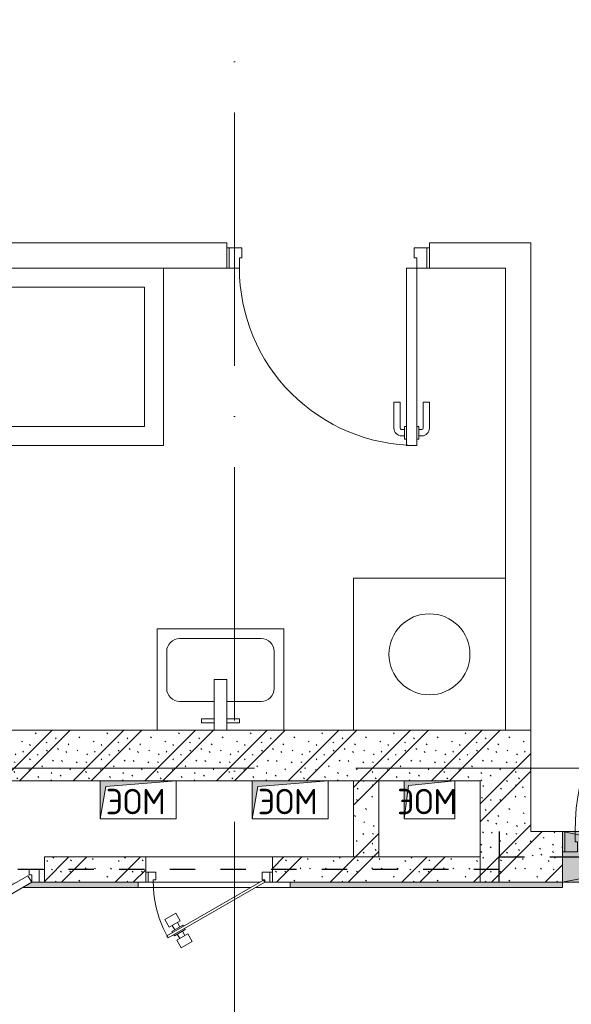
# Model space of a CAD drawing. Header units: millimetres. Extents: x 85617 to 161165, y 53267 to 102987.
# Tile 17 of 47: x 103434 to 105611, y 87949 to 91837. Entities that reach past the tile are written whole.
import ezdxf

# ---------------------------------------------------------------- set-up
doc = ezdxf.new("R2010")
doc.units = ezdxf.units.MM
doc.linetypes.add('3_ Штрих_ 1 х 1 мм', pattern=[200, 100, -100])
doc.linetypes.add('4_ Штрихпунктир_ 10 х 2 мм', pattern=[1400, 1000, -200, 0, -200])
for name, color, linetype, lineweight in [('A-____-NOTE-TEXT', 5, 'Continuous', 5), ('A-DETL-GENF-OTLN', 7, 'Continuous', 9), ('A-DOOR-____-MCUT', 7, 'Continuous', 18), ('A-DOOR-____-OTLN', 7, 'Continuous', 9), ('A-DOOR-FRAM-MCUT', 7, 'Continuous', 18), ('A-FLOR-____-OTLN', 7, 'Continuous', 9), ('A-GLAZ-____-MCUT', 7, 'Continuous', 9), ('A-GLAZ-____-OTLN', 7, 'Continuous', 9), ('A-WALL-____-MCUT', 7, 'Continuous', 9), ('A-WALL-____-OTLN', 7, 'Continuous', 9), ('A-WALL-____-PATT', 7, 'Continuous', 9), ('I-WALL-____-MCUT', 7, 'Continuous', 9), ('I-WALL-____-OTLN', 7, 'Continuous', 9), ('M-EQPM-____-OTLN', 7, 'Continuous', 9), ('P-SANR-FIXT-OTLN', 7, 'Continuous', 9), ('S-BEAM-____-OTLN', 7, 'Continuous', 9), ('S-GRID-____-OTLN', 7, 'Continuous', 9)]:
    doc.layers.add(name, color=color, linetype=linetype, lineweight=lineweight)
doc.styles.add('GOST Common', font='GOST_Common.ttf', dxfattribs={"height": 100})
pattern_1 = [(135, (150.28, 188.64), (-282.8427, 3e-14), [5, -395]), (135, (174.9, 237.36), (-282.8427, 3e-14), [5, -395]), (135, (211.96, 236.53), (-282.8427, 3e-14), [5, -395]), (135, (114.96, 223.96), (-282.8427, 3e-14), [5, -395]), (135, (77.54, 223.96), (-282.8427, 3e-14), [5, -395]), (135, (57.44, 184.52), (-282.8427, 3e-14), [5, -395]), (135, (66.21, 142.9), (-282.8427, 3e-14), [5, -395]), (135, (107.33, 161), (-282.8427, 3e-14), [5, -395]), (135, (99.08, 130.94), (-282.8427, 3e-14), [5, -395]), (135, (22.6, 136.46), (-282.8427, 3e-14), [5, -395]), (135, (21.16, 168.08), (-282.8427, 3e-14), [5, -395]), (135, (46.13, 96.12), (-282.8427, 3e-14), [5, -395]), (135, (3.54, 74.6), (-282.8427, 3e-14), [5, -395]), (135, (40.3, 47.56), (-282.8427, 3e-14), [5, -395]), (135, (39.77, 18.47), (-282.8427, 3e-14), [5, -395]), (135, (76.94, 37.28), (-282.8427, 3e-14), [5, -395]), (135, (114.18, 62.4), (-282.8427, 3e-14), [5, -395]), (135, (139.87, 90.2), (-282.8427, 3e-14), [5, -395]), (135, (141.44, 15.82), (-282.8427, 3e-14), [5, -395]), (135, (188.69, 26.73), (-282.8427, 3e-14), [5, -395]), (135, (176.14, 51.36), (-282.8427, 3e-14), [5, -395]), (135, (177.03, 0), (-282.8427, 3e-14), [5, -395]), (135, (276.61, 8.22), (-282.8427, 3e-14), [5, -395]), (135, (271.19, 31.72), (-282.8427, 3e-14), [5, -395]), (135, (268.29, 119.65), (-282.8427, 3e-14), [5, -395]), (135, (237.92, 101.95), (-282.8427, 3e-14), [5, -395]), (135, (237.92, 158.27), (-282.8427, 3e-14), [5, -395]), (135, (260.4, 204.35), (-282.8427, 3e-14), [5, -395]), (135, (275.54, 235.4), (-282.8427, 3e-14), [5, -395]), (135, (117.62, 268.96), (-282.8427, 3e-14), [5, -395]), (135, (203.62, 273.83), (-282.8427, 3e-14), [5, -395]), (135, (47.24, 279.3), (-282.8427, 3e-14), [5, -395]), (135, (23.2, 266.16), (-282.8427, 3e-14), [5, -395]), (135, (42.78, 232.52), (-282.8427, 3e-14), [5, -395]), (135, (177.76, 90.57), (-282.8427, 3e-14), [5, -395]), (135, (181.12, 121.8), (-282.8427, 3e-14), [5, -395]), (135, (206.73, 172.06), (-282.8427, 3e-14), [5, -395]), (135, (143.14, 136.62), (-282.8427, 3e-14), [5, -395]), (135, (211.51, 131.86), (-282.8427, 3e-14), [5, -395]), (135, (81.47, 95.1), (-282.8427, 3e-14), [5, -395]), (135, (235.13, 60.46), (-282.8427, 3e-14), [5, -395]), (135, (242.24, 4.89), (-282.8427, 3e-14), [5, -395]), (45, (0, 106.07), (-282.8427, 0), []), (45, (106.07, 0), (-282.8427, 0), []), (45, (176.78, 0), (-282.8427, 0), []), (45, (0, 176.78), (-282.8427, 0), [])]

# ---------------------------------------------------------------- blocks, each defined once
blk = doc.blocks.new('АР_Канал вертикальный прямоугольный - ЭОМ-7278714-ВКК_25_К3_З_ЭОМ_воронка парапетная_')
at = {"layer": 'A-DETL-GENF-OTLN', "lineweight": 5, "true_color": 0xf4f4f4}
blk.add_hatch(color=7, dxfattribs=at).paths.add_polyline_path([(-150, -75), (-127.5, 52.5), (150, 75), (-150, 75)])
at = {"layer": 'A-DETL-GENF-OTLN', "color": 254, "lineweight": 13, "true_color": 0xcccccc}
for p, q in [((150, 75), (-150, 75)), ((-150, 75), (-150, -75)), ((150, 75), (-150, 75)), ((-150, 75), (-150, -75)), ((-150, -75), (-127.5, 52.5)), ((-150, -75), (-127.5, 52.5)), ((-127.5, 52.5), (150, 75)), ((-127.5, 52.5), (150, 75)), ((150, -75), (150, 75)), ((-150, -75), (150, -75))]:
    blk.add_line(p, q, dxfattribs=at)
at = {"layer": 'M-EQPM-____-OTLN', "color": 254, "lineweight": 5, "true_color": 0xcccccc}
for p, q in [((-150, -75), (-150, 75)), ((-150, 75), (150, 75)), ((150, 75), (150, -75)), ((150, -75), (-150, -75))]:
    blk.add_line(p, q, dxfattribs=at)
blk = doc.blocks.new('АР_Дверь однопольная - 1000х2100h_900__Вход в кв_EI30-4796016-ВКК_25_К3_З_ЭОМ_воронка парапетная_')
at = {"layer": 'A-DOOR-____-MCUT', "color": 254, "lineweight": 13, "true_color": 0xcccccc}
for p, q in [((450, 1000), (410, 1000)), ((410, 1000), (410, 100)), ((450, 100), (450, 1000)), ((410, 100), (450, 100))]:
    blk.add_line(p, q, dxfattribs=at)
at = {"layer": 'A-DOOR-____-OTLN', "color": 254, "lineweight": 5, "true_color": 0xcccccc}
for p, q in [((402, 975), (402, 925)), ((410, 975), (402, 975)), ((450, 975), (458, 975)), ((458, 975), (458, 925)), ((402, 962.5), (390, 962.5)), ((402, 937.5), (390, 937.5)), ((458, 962.5), (470, 962.5)), ((458, 937.5), (470, 937.5)), ((360, 830), (360, 932.5)), ((385, 830), (385, 932.5)), ((402, 925), (410, 925)), ((458, 925), (450, 925)), ((475, 830), (475, 932.5)), ((500, 830), (500, 932.5)), ((385, 830), (360, 830)), ((475, 830), (500, 830))]:
    blk.add_line(p, q, dxfattribs=at)
for centre, radius, start, end in [((450, 100), 900, 90, 180), ((390, 932.5), 30, 90, 180), ((390, 932.5), 4.99, 90, 180), ((470, 932.5), 30, 0, 90), ((470, 932.5), 4.99, 0, 90)]:
    blk.add_arc(centre, radius, start, end, dxfattribs=at)
at = {"layer": 'A-DOOR-FRAM-MCUT', "color": 254, "lineweight": 13, "true_color": 0xcccccc}
for p, q in [((-490, 100), (-500, 100)), ((-450, 100), (-490, 100)), ((-490, 100), (-490, 20)), ((-450, 60), (-450, 100)), ((490, 100), (450, 100)), ((450, 100), (450, 60)), ((490, 20), (490, 100)), ((490, 100), (500, 100)), ((-440, 60), (-450, 60)), ((-440, 20), (-440, 60)), ((450, 60), (440, 60)), ((440, 60), (440, 20)), ((-490, 20), (-500, 20)), ((-490, 20), (-440, 20)), ((440, 20), (490, 20)), ((490, 20), (500, 20))]:
    blk.add_line(p, q, dxfattribs=at)
blk = doc.blocks.new('АР_Дверь однопольная - 800х2100h_700__Глухая_Су апарт_тип_эт-4498601-ВКК_25_К3_З_ЭОМ_воронка парапетная_')
at = {"layer": 'A-DOOR-____-MCUT', "color": 254, "lineweight": 13, "true_color": 0xcccccc}
for p, q in [((-350, 750), (-350, 50)), ((-310, 750), (-350, 750)), ((-310, 50), (-310, 750)), ((-350, 50), (-310, 50))]:
    blk.add_line(p, q, dxfattribs=at)
at = {"layer": 'A-DOOR-____-OTLN', "color": 254, "lineweight": 5, "true_color": 0xcccccc}
for p, q in [((-358, 712.5), (-370, 712.5)), ((-358, 725), (-358, 675)), ((-350, 725), (-358, 725)), ((-310, 725), (-302, 725)), ((-302, 725), (-302, 675)), ((-302, 712.5), (-290, 712.5)), ((-400, 580), (-400, 682.5)), ((-375, 580), (-375, 682.5)), ((-358, 687.5), (-370, 687.5)), ((-358, 675), (-350, 675)), ((-302, 675), (-310, 675)), ((-302, 687.5), (-290, 687.5)), ((-285, 580), (-285, 682.5)), ((-260, 580), (-260, 682.5)), ((-375, 580), (-400, 580)), ((-285, 580), (-260, 580))]:
    blk.add_line(p, q, dxfattribs=at)
for centre, radius, start, end in [((-350, 50), 700, 360, 90), ((-370, 682.5), 30, 90, 180), ((-290, 682.5), 30, 360, 90), ((-370, 682.5), 4.99, 90, 180), ((-290, 682.5), 4.99, 360, 90)]:
    blk.add_arc(centre, radius, start, end, dxfattribs=at)
at = {"layer": 'A-DOOR-FRAM-MCUT', "color": 254, "lineweight": 13, "true_color": 0xcccccc}
for p, q in [((-390, 50), (-400, 50)), ((-350, 50), (-390, 50)), ((-390, 50), (-390, -30)), ((-350, 10), (-350, 50)), ((390, 50), (350, 50)), ((350, 50), (350, 10)), ((390, -30), (390, 50)), ((390, 50), (400, 50)), ((-340, 10), (-350, 10)), ((-340, -30), (-340, 10)), ((350, 10), (340, 10)), ((340, 10), (340, -30)), ((-390, -30), (-400, -30)), ((-390, -30), (-340, -30)), ((340, -30), (390, -30)), ((390, -30), (400, -30))]:
    blk.add_line(p, q, dxfattribs=at)
blk = doc.blocks.new('A-FUR-Washing-2D - 600x600-993992-ВКК_25_К3_З_ЭОМ_воронка парапетная_')
at = {"layer": 'P-SANR-FIXT-OTLN', "color": 254, "lineweight": 5, "true_color": 0xcccccc}
for p, q in [((300, 0), (-300, 0)), ((-300, 0), (-300, -600)), ((-300, 0), (-300, -600)), ((300, 0), (-300, 0))]:
    blk.add_line(p, q, dxfattribs=at)
blk.add_circle((0, -300), 160, dxfattribs=at)
blk = doc.blocks.new('A-PLU-Bath-2-2D - 700x1800-V16-ВКК_25_К3_З_ЭОМ_воронка парапетная_')
at = {"layer": 'P-SANR-FIXT-OTLN', "color": 254, "lineweight": 5, "true_color": 0xcccccc}
for p, q in [((900, -350), (900, 350)), ((900, 350), (900, -350)), ((-825, 25), (-825, 275)), ((-825, 275), (825, 275)), ((825, 275), (825, -275)), ((-870, 75), (-855, 75)), ((-870, 25), (-870, 75)), ((-855, 75), (-855, 25)), ((-900, 25), (-700, 25)), ((-700, 25), (-700, -25)), ((-700, -25), (-900, -25)), ((-870, -25), (-870, -75)), ((-855, -75), (-855, -25)), ((-825, -275), (-825, -25)), ((-870, -75), (-855, -75)), ((825, -275), (-825, -275)), ((-900, -350), (900, -350)), ((900, -350), (-900, -350))]:
    blk.add_line(p, q, dxfattribs=at)
blk = doc.blocks.new('A-PLU-Sink-2D - 400 x 500mm-997041-ВКК_25_К3_З_ЭОМ_воронка парапетная_')
at = {"layer": 'P-SANR-FIXT-OTLN', "color": 254, "lineweight": 5, "true_color": 0xcccccc}
for p, q in [((-234.3, 202.3), (-234.3, -197.7)), ((-234.3, -197.7), (-234.3, 202.3)), ((-9.3, 2.3), (-9.3, 202.3)), ((40.7, 202.3), (40.7, 2.3)), ((265.7, -197.7), (265.7, 202.3)), ((265.7, 202.3), (265.7, -197.7)), ((-59.3, 172.3), (-59.3, 157.3)), ((-9.3, 172.3), (-59.3, 172.3)), ((-59.3, 157.3), (-9.3, 157.3)), ((40.7, 172.3), (90.7, 172.3)), ((90.7, 157.3), (40.7, 157.3)), ((90.7, 172.3), (90.7, 157.3)), ((-9.3, 88), (-145.4, 88)), ((176.8, 88), (40.7, 88)), ((-196.2, 37.2), (-196.2, -108.8)), ((40.7, 2.3), (-9.3, 2.3)), ((227.6, -108.8), (227.6, 37.2)), ((-145.4, -159.6), (176.8, -159.6)), ((-234.3, -197.7), (265.7, -197.7)), ((265.7, -197.7), (-234.3, -197.7))]:
    blk.add_line(p, q, dxfattribs=at)
for centre, start, end in [((-145.4, 37.2), 90, 180), ((176.8, 37.2), 360, 90), ((-145.4, -108.8), 180, 270), ((176.8, -108.8), 270, 0)]:
    blk.add_arc(centre, 50.8, start, end, dxfattribs=at)
blk = doc.blocks.new('АР_Канал вертикальный прямоугольный - ЭОМ-7328100-ВКК_25_К3_З_ЭОМ_воронка парапетная_')
at = {"layer": 'A-DETL-GENF-OTLN', "lineweight": 5, "true_color": 0xf4f4f4}
blk.add_hatch(color=7, dxfattribs=at).paths.add_polyline_path([(-100, -75), (-82.5, 57.5), (100, 75), (-100, 75)])
at = {"layer": 'A-DETL-GENF-OTLN', "color": 254, "lineweight": 13, "true_color": 0xcccccc}
for p, q in [((100, 75), (-100, 75)), ((-100, 75), (-100, -75)), ((100, 75), (-100, 75)), ((-100, 75), (-100, -75)), ((-100, -75), (-82.5, 57.5)), ((-100, -75), (-82.5, 57.5)), ((-82.5, 57.5), (100, 75)), ((-82.5, 57.5), (100, 75)), ((100, -75), (100, 75)), ((-100, -75), (100, -75))]:
    blk.add_line(p, q, dxfattribs=at)
at = {"layer": 'M-EQPM-____-OTLN', "color": 254, "lineweight": 5, "true_color": 0xcccccc}
for p, q in [((-100, -75), (-100, 75)), ((-100, 75), (100, 75)), ((100, 75), (100, -75)), ((100, -75), (-100, -75))]:
    blk.add_line(p, q, dxfattribs=at)
blk = doc.blocks.new('АР_НОВДверь двупольная - 1000х2100h_450__ЭОМ_ СС_ О-5005916-ВКК_25_К3_З_ЭОМ_воронка парапетная_')
at = {"layer": 'A-DOOR-____-MCUT', "color": 254, "lineweight": 13, "true_color": 0xcccccc}
for p, q in [((-450, 50), (-60.3, 275)), ((-60.3, 275), (-45.3, 249)), ((60.3, 275), (45.3, 249)), ((450, 50), (60.3, 275)), ((-45.3, 249), (-435, 24)), ((45.3, 249), (435, 24)), ((-435, 24), (-450, 50)), ((435, 24), (450, 50))]:
    blk.add_line(p, q, dxfattribs=at)
at = {"layer": 'A-DOOR-____-OTLN', "color": 254, "lineweight": 5, "true_color": 0xcccccc}
for p, q in [((-232.5, 233.3), (-143.7, 284.6)), ((-96.8, 263.2), (-102.8, 273.6)), ((96.8, 263.2), (102.8, 273.6)), ((232.5, 233.3), (143.7, 284.6)), ((-220, 211.7), (-232.5, 233.3)), ((-220, 211.7), (-131.2, 262.9)), ((-85.9, 269.4), (-129.2, 244.4)), ((-129.2, 244.4), (-125.2, 237.5)), ((-118.4, 250.7), (-124.4, 261.1)), ((-81.9, 262.5), (-85.9, 269.4)), ((-66.9, 236.5), (-62.9, 229.6)), ((66.9, 236.5), (62.9, 229.6)), ((81.9, 262.5), (85.9, 269.4)), ((85.9, 269.4), (129.2, 244.4)), ((118.4, 250.7), (124.4, 261.1)), ((129.2, 244.4), (125.2, 237.5)), ((220, 211.7), (131.2, 262.9)), ((220, 211.7), (232.5, 233.3)), ((-106.2, 204.6), (-110.2, 211.5)), ((-62.9, 229.6), (-106.2, 204.6)), ((-95.4, 210.8), (-89.4, 200.4)), ((-73.8, 223.3), (-67.8, 212.9)), ((62.9, 229.6), (106.2, 204.6)), ((73.8, 223.3), (67.8, 212.9)), ((95.4, 210.8), (89.4, 200.4)), ((106.2, 204.6), (110.2, 211.5)), ((-180, 142.4), (-91.2, 193.6)), ((-167.5, 120.7), (-78.7, 172)), ((167.5, 120.7), (78.7, 172)), ((180, 142.4), (91.2, 193.6)), ((-180, 142.4), (-167.5, 120.7)), ((180, 142.4), (167.5, 120.7))]:
    blk.add_line(p, q, dxfattribs=at)
for centre, radius, start, end in [((-128.7, 258.6), 30, 30, 120), ((-450, 50), 450, 0, 30), ((450, 50), 450, 150, 180), ((128.7, 258.6), 30, 60, 150), ((-128.7, 258.6), 4.99, 30, 120), ((128.7, 258.6), 4.99, 60, 150), ((-93.7, 197.9), 4.99, 300, 30), ((-93.7, 197.9), 30, 300, 30), ((93.7, 197.9), 30, 150, 240), ((93.7, 197.9), 4.99, 150, 240)]:
    blk.add_arc(centre, radius, start, end, dxfattribs=at)
at = {"layer": 'A-DOOR-FRAM-MCUT', "color": 254, "lineweight": 13, "true_color": 0xcccccc}
for p, q in [((-480, 50), (-500, 50)), ((-480, 50), (-450, 50)), ((-480, 0), (-480, 50)), ((-450, 50), (-450, 20)), ((480, 50), (450, 50)), ((450, 50), (450, 20)), ((480, 0), (480, 50)), ((480, 50), (500, 50)), ((-480, 0), (-500, 0)), ((-440, 0), (-480, 0)), ((-450, 20), (-440, 20)), ((-440, 20), (-440, 0)), ((450, 20), (440, 20)), ((440, 20), (440, 0)), ((440, 0), (480, 0)), ((480, 0), (500, 0))]:
    blk.add_line(p, q, dxfattribs=at)
blk = doc.blocks.new('АР_Дверь однопольная - 500х1300h_400__ЭОМ_СС_EI60-4862797-ВКК_25_К3_З_ЭОМ_воронка парапетная_')
at = {"layer": 'A-DOOR-____-MCUT', "color": 254, "lineweight": 13, "true_color": 0xcccccc}
for p, q in [((161.1, 270), (-220, 50)), ((-215, 41.3), (166.1, 261.3)), ((166.1, 261.3), (161.1, 270)), ((-220, 50), (-215, 41.3))]:
    blk.add_line(p, q, dxfattribs=at)
at = {"layer": 'A-DOOR-____-OTLN', "color": 254, "lineweight": 5, "true_color": 0xcccccc}
for p, q in [((109.4, 309.5), (66.1, 284.5)), ((66.1, 284.5), (83.6, 254.2)), ((83.6, 254.2), (126.9, 279.2)), ((126.9, 279.2), (109.4, 309.5)), ((125.6, 255.3), (115.6, 272.6)), ((136.9, 261.8), (93.6, 236.8)), ((93.6, 236.8), (96.1, 232.5)), ((104.9, 243.3), (94.9, 260.7)), ((146.9, 244.5), (103.6, 219.5)), ((135.6, 238), (145.6, 220.7)), ((139.4, 257.5), (136.9, 261.8)), ((144.4, 248.8), (146.9, 244.5)), ((103.6, 219.5), (101.1, 223.8)), ((156.9, 227.2), (113.6, 202.2)), ((113.6, 202.2), (131.1, 171.9)), ((114.9, 226), (124.9, 208.7)), ((131.1, 171.9), (174.4, 196.9)), ((174.4, 196.9), (156.9, 227.2))]:
    blk.add_line(p, q, dxfattribs=at)
blk.add_arc((-220, 50), 440, 360, 30, dxfattribs=at)
at = {"layer": 'A-DOOR-FRAM-MCUT', "color": 254, "lineweight": 13, "true_color": 0xcccccc}
for p, q in [((-240, 50), (-250, 50)), ((-220, 50), (-240, 50)), ((-240, 50), (-240, 10)), ((-220, 40), (-220, 50)), ((-210, 40), (-220, 40)), ((-210, 10), (-210, 40)), ((220, 40), (210, 40)), ((210, 40), (210, 10)), ((240, 50), (220, 50)), ((220, 50), (220, 40)), ((240, 10), (240, 50)), ((240, 50), (250, 50)), ((-240, 10), (-250, 10)), ((-240, 10), (-210, 10)), ((210, 10), (240, 10)), ((240, 10), (250, 10))]:
    blk.add_line(p, q, dxfattribs=at)
blk = doc.blocks.new('АР_Перемычка - 200_Уx2_50x5__250-250-4841900-ВКК_25_К3_З_ЭОМ_воронка парапетная_')
at = {"layer": 'A-DETL-GENF-OTLN', "color": 254, "linetype": '3_ Штрих_ 1 х 1 мм', "lineweight": 25, "true_color": 0xdcdcdc}
for p, q in [((-750, 100), (-750, -100)), ((750, 100), (750, -100)), ((-750, 0), (-500, 0)), ((-500, 0), (500, 0)), ((500, 0), (750, 0))]:
    blk.add_line(p, q, dxfattribs=at)
blk = doc.blocks.new('АР_Отверстие прямоугольное - ОВВ-5998751-ВКК_25_К3_З_ЭОМ_воронка парапетная_')
at = {"layer": 'A-DETL-GENF-OTLN', "lineweight": 5, "true_color": 0xf9f9f9}
blk.add_hatch(color=7, dxfattribs=at).paths.add_polyline_path([(625, 100), (-375, 100), (-375, -100), (625, -100)])
at = {"layer": 'A-DETL-GENF-OTLN', "color": 254, "lineweight": 5, "true_color": 0xcccccc}
for p, q in [((625, 100), (-375, -100)), ((-375, 100), (625, -100))]:
    blk.add_line(p, q, dxfattribs=at)
at = {"layer": 'A-DETL-GENF-OTLN', "color": 254, "lineweight": 13, "true_color": 0xcccccc}
for p, q in [((625, 100), (-375, 100)), ((-375, 100), (-375, -100)), ((625, -100), (625, 100)), ((-375, -100), (625, -100))]:
    blk.add_line(p, q, dxfattribs=at)
at = {"layer": 'A-GLAZ-____-MCUT', "color": 254, "lineweight": 5, "true_color": 0xcccccc}
for p, q in [((-375, 100), (-375, -100)), ((625, 100), (625, -100))]:
    blk.add_line(p, q, dxfattribs=at)
blk = doc.blocks.new('АР_Перемычка - 100_Уx1_75x5__1795-250-5569529-ВКК_25_К3_З_ЭОМ_воронка парапетная_')
at = {"layer": 'A-DETL-GENF-OTLN', "color": 254, "linetype": '3_ Штрих_ 1 х 1 мм', "lineweight": 25, "true_color": 0xdcdcdc}
for p, q in [((-2295, 50), (-2295, -50)), ((750, 50), (750, -50)), ((-2295, 0), (750, 0))]:
    blk.add_line(p, q, dxfattribs=at)
blk = doc.blocks.new('240311_Наметкина 10_РД_АР_К3_R21_rvt-1-ВКК_25_К3_З_ЭОМ_воронка парапетная_')
at = {"layer": 'A-WALL-____-PATT', "lineweight": 5, "true_color": 0xcccccc}
h = blk.add_hatch(dxfattribs=at)
h.set_pattern_fill('FP_4', color=254, style=0, pattern_type=2)
h.set_pattern_definition(pattern_1)
h.paths.add_polyline_path([(101720, 91000), (101920, 91000), (101920, 91200), (98520, 91200), (98520, 91000), (101620, 91000)])
h = blk.add_hatch(dxfattribs=at)
h.set_pattern_fill('FP_4', color=254, style=0, pattern_type=2)
h.set_pattern_definition(pattern_1)
h.paths.add_polyline_path([(101320, 90700), (101320, 91000), (101220, 91000), (101220, 90700)])
h = blk.add_hatch(dxfattribs=at)
h.set_pattern_fill('FP_4', color=254, style=0, pattern_type=2)
h.set_pattern_definition(pattern_1)
h.paths.add_polyline_path([(101920, 90800), (101920, 91000), (101720, 91000), (101720, 90800), (101801.5, 90800)])
h = blk.add_hatch(dxfattribs=at)
h.set_pattern_fill('FP_4', color=254, style=0, pattern_type=2)
h.set_pattern_definition(pattern_1)
h.paths.add_polyline_path([(103045, 90600), (103770, 90600), (103770, 90800), (103045, 90800)])
h.paths.add_polyline_path([(101720, 90600), (102045, 90600), (102045, 90800), (101720, 90800)])
h = blk.add_hatch(dxfattribs=at)
h.set_pattern_fill('FP_4', color=254, style=0, pattern_type=2)
h.set_pattern_definition(pattern_1)
h.paths.add_polyline_path([(101720, 90600), (101720, 90700), (100900, 90700), (100900, 90600)])
h.paths.add_polyline_path([(100400, 90600), (100400, 90700), (100000, 90700), (100000, 90600), (100393.8, 90600)])
h.paths.add_polyline_path([(98670, 90600), (99000, 90600), (99000, 90700), (98670, 90700)])
at = {"layer": 'A-FLOR-____-OTLN', "color": 254, "lineweight": 5, "true_color": 0xcccccc}
for p, q in [((102055, 90720), (102045, 90720)), ((102045, 90720), (102045, 90600))]:
    blk.add_line(p, q, dxfattribs=at)
at = {"layer": 'I-WALL-____-MCUT', "color": 254, "lineweight": 5, "true_color": 0xcccccc}
for p, q in [((101920, 91200), (98970, 91200)), ((101920, 91000), (101920, 91200)), ((98520, 91000), (100220, 91000)), ((100520, 91000), (100820, 91000)), ((101120, 91000), (101420, 91000)), ((101220, 91000), (101220, 90700)), ((101320, 91000), (101220, 91000)), ((101320, 90700), (101320, 91000)), ((101620, 91000), (101720, 91000)), ((101720, 91000), (101720, 90800)), ((101920, 90800), (101920, 91000)), ((101720, 90800), (101720, 90600)), ((102045, 90800), (101920, 90800)), ((102045, 90600), (102045, 90800)), ((100400, 90700), (100000, 90700)), ((100000, 90700), (100000, 90600)), ((100400, 90600), (100400, 90700)), ((101720, 90700), (100900, 90700)), ((100900, 90700), (100900, 90600)), ((101220, 90700), (101320, 90700)), ((101720, 90600), (101720, 90700)), ((100000, 90600), (100400, 90600)), ((100900, 90600), (101720, 90600)), ((101720, 90600), (102045, 90600))]:
    blk.add_line(p, q, dxfattribs=at)
at = {"layer": 'I-WALL-____-OTLN', "color": 254, "lineweight": 5, "true_color": 0xcccccc}
for p, q in [((98670, 93125), (100720, 93125)), ((100720, 93025), (100720, 93125)), ((101520, 93125), (101920, 93125)), ((101520, 93125), (101520, 93025)), ((101920, 93025), (101920, 93125)), ((100720, 93025), (98670, 93025)), ((101820, 93025), (101520, 93025)), ((101820, 91200), (101820, 93025)), ((101920, 93025), (101920, 91200)), ((100400, 90700), (100900, 90700)), ((100410, 90600), (100400, 90600)), ((100850, 90600), (100430, 90600)), ((100900, 90600), (100890, 90600))]:
    blk.add_line(p, q, dxfattribs=at)
at = {"layer": 'S-GRID-____-OTLN', "color": 254, "linetype": '4_ Штрихпунктир_ 10 х 2 мм', "lineweight": 5, "true_color": 0xdadada}
for p, q in [((100750, 56236.1), (100750, 104355.7)), ((156833.7, 91050), (82885.6, 91050))]:
    blk.add_line(p, q, dxfattribs=at)
at = {"layer": 'A-DOOR-____-OTLN', "color": 254, "lineweight": 5, "true_color": 0xcccccc, "rotation": 180}
for name, p in [('АР_Дверь однопольная - 800х2100h_700__Глухая_Су апарт_тип_эт-4498601-ВКК_25_К3_З_ЭОМ_воронка парапетная_', (101120, 93075)), ('АР_НОВДверь двупольная - 1000х2100h_450__ЭОМ_ СС_ О-5005916-ВКК_25_К3_З_ЭОМ_воронка парапетная_', (99500, 90650)), ('АР_Дверь однопольная - 500х1300h_400__ЭОМ_СС_EI60-4862797-ВКК_25_К3_З_ЭОМ_воронка парапетная_', (100650, 90650))]:
    blk.add_blockref(name, p, dxfattribs=at)
at = {"layer": 'A-DOOR-____-OTLN', "color": 254, "lineweight": 5, "true_color": 0xcccccc}
blk.add_blockref('АР_Дверь однопольная - 1000х2100h_900__Вход в кв_EI30-4796016-ВКК_25_К3_З_ЭОМ_воронка парапетная_', (102545, 90700), dxfattribs=at)
at = {"layer": 'A-GLAZ-____-OTLN', "color": 254, "lineweight": 5, "true_color": 0xcccccc, "rotation": 180}
blk.add_blockref('АР_Отверстие прямоугольное - ОВВ-5998751-ВКК_25_К3_З_ЭОМ_воронка парапетная_', (102670, 90700), dxfattribs=at)
at = {"layer": 'M-EQPM-____-OTLN', "color": 254, "lineweight": 5, "true_color": 0xcccccc}
for name, p in [('АР_Канал вертикальный прямоугольный - ЭОМ-7278714-ВКК_25_К3_З_ЭОМ_воронка парапетная_', (100370, 90925)), ('АР_Канал вертикальный прямоугольный - ЭОМ-7278714-ВКК_25_К3_З_ЭОМ_воронка парапетная_', (100970, 90925)), ('АР_Канал вертикальный прямоугольный - ЭОМ-7328100-ВКК_25_К3_З_ЭОМ_воронка парапетная_', (101520, 90925))]:
    blk.add_blockref(name, p, dxfattribs=at)
at = {"layer": 'P-SANR-FIXT-OTLN', "color": 254, "lineweight": 5, "true_color": 0xcccccc}
for name, p in [('A-PLU-Bath-2-2D - 700x1800-V16-ВКК_25_К3_З_ЭОМ_воронка парапетная_', (99570, 92675)), ('A-FUR-Washing-2D - 600x600-993992-ВКК_25_К3_З_ЭОМ_воронка парапетная_', (101520, 91800))]:
    blk.add_blockref(name, p, dxfattribs=at)
at = {"layer": 'P-SANR-FIXT-OTLN', "color": 254, "lineweight": 5, "true_color": 0xcccccc, "rotation": 180}
blk.add_blockref('A-PLU-Sink-2D - 400 x 500mm-997041-ВКК_25_К3_З_ЭОМ_воронка парапетная_', (100710.7, 91402.3), dxfattribs=at)
at = {"layer": 'S-BEAM-____-OTLN', "color": 254, "lineweight": 5, "true_color": 0xcccccc}
blk.add_blockref('АР_Перемычка - 200_Уx2_50x5__250-250-4841900-ВКК_25_К3_З_ЭОМ_воронка парапетная_', (102545, 90700), dxfattribs=at)
at = {"layer": 'S-BEAM-____-OTLN', "color": 254, "lineweight": 5, "true_color": 0xcccccc, "rotation": 180}
blk.add_blockref('АР_Перемычка - 100_Уx1_75x5__1795-250-5569529-ВКК_25_К3_З_ЭОМ_воронка парапетная_', (99500, 90650), dxfattribs=at)
at = {"layer": 'A-____-NOTE-TEXT', "color": 254, "lineweight": 5, "true_color": 0xcccccc, "char_height": 100, "width": 312.658, "attachment_point": 1, "style": 'GOST Common'}
for insert in [(100242.4, 90968.6), (100842.4, 90968.6), (101392.4, 90968.6)]:
    blk.add_mtext('ЭОМ', dxfattribs=dict(at, insert=insert))
blk = doc.blocks.new('Наметкина 10_РД_АР_К3_Отделка_R21_rvt-1-ВКК_25_К3_З_ЭОМ_воронка парапетная_')
at = {"layer": 'A-WALL-____-PATT', "lineweight": 5, "true_color": 0xaaaaaa}
h = blk.add_hatch(dxfattribs=at)
h.set_pattern_fill('FP_7', color=253, style=0, pattern_type=2)
h.set_pattern_definition([(0, (0, 0), (203.2, 50.8), [3.353, -149.047, 3.353, -149.047, -812.8]), (0, (0, 0), (203.2, 50.8), [-304.8, 3.353, -301.447, 3.353, -149.047, -355.6]), (0, (0, 0), (203.2, 50.8), [-762, 3.353, -98.247, 3.353, -250.647]), (120, (76.2, 25.4), (-145.59409, 150.576362), [3.353, -149.047, 3.353, -149.047, -812.8]), (120, (76.2, 25.4), (-145.59409, 150.576362), [-304.8, 3.353, -301.447, 3.353, -149.047, -355.6]), (120, (76.2, 25.4), (-145.59409, 150.576362), [-762, 3.353, -98.247, 3.353, -250.647]), (240, (101.6, 127), (-57.60591, -201.376362), [3.353, -149.047, 3.353, -149.047, -812.8]), (240, (101.6, 127), (-57.60591, -201.376362), [-304.8, 3.353, -301.447, 3.353, -149.047, -355.6]), (240, (101.6, 127), (-57.60591, -201.376362), [-762, 3.353, -98.247, 3.353, -250.647])])
h.paths.add_polyline_path([(109645, 90580), (110590, 90580), (110590, 90600), (109645, 90600)])
h.paths.add_polyline_path([(108645, 90580), (108645, 90600), (108155, 90600), (108120.4, 90580), (108345, 90580)])
h.paths.add_polyline_path([(107345, 90580), (107575, 90580), (107575, 90600), (107155, 90600), (107155, 90580)])
h.paths.add_polyline_path([(105655, 90580), (105655, 90600), (104670, 90600), (104670, 90580), (105120, 90580)])
h.paths.add_polyline_path([(104034.6, 90580), (104000, 90600), (103045, 90600), (103045, 90580), (104000, 90580)])
h.paths.add_polyline_path([(104054.6, 90580), (104070, 90580), (104070, 90600), (104020, 90600), (104054.1, 90580.3)])
h.paths.add_polyline_path([(102045, 90580), (102045, 90600), (100970, 90600), (100970, 90580), (101801.5, 90580)])
h.paths.add_polyline_path([(99855.4, 90580), (99890, 90600), (99770, 90600), (99770, 90580)])
h.paths.add_polyline_path([(99950, 90580), (100370, 90580), (100370, 90600), (99950, 90600), (99915.4, 90580)])
h.paths.add_polyline_path([(98770, 90580), (98770, 90600), (97120, 90600), (97120, 90580), (97578.3, 90580)])
at = {"layer": 'A-WALL-____-MCUT', "color": 253, "lineweight": 5, "true_color": 0xaaaaaa}
for p, q in [((99915.4, 90580), (100370, 90580)), ((100370, 90600), (99980, 90600)), ((100370, 90580), (100370, 90600)), ((102045, 90600), (100970, 90600)), ((100970, 90600), (100970, 90580)), ((100970, 90580), (102045, 90580)), ((102045, 90580), (102045, 90600))]:
    blk.add_line(p, q, dxfattribs=at)
at = {"layer": 'A-WALL-____-OTLN', "color": 253, "lineweight": 5, "true_color": 0xaaaaaa}
for p, q in [((100815.4, 90580), (100370, 90580)), ((100970, 90580), (100835.4, 90580))]:
    blk.add_line(p, q, dxfattribs=at)
at = {"layer": 'S-GRID-____-OTLN', "color": 254, "linetype": '4_ Штрихпунктир_ 10 х 2 мм', "lineweight": 5, "true_color": 0xcccccc}
for p, q in [((100750, 56236.1), (100750, 104355.7)), ((156833.7, 91050), (83961.5, 91050))]:
    blk.add_line(p, q, dxfattribs=at)

msp = doc.modelspace()

# ---------------------------------------------------------------- block references
at = {"lineweight": 5}
for name in ['240311_Наметкина 10_РД_АР_К3_R21_rvt-1-ВКК_25_К3_З_ЭОМ_воронка парапетная_', 'Наметкина 10_РД_АР_К3_Отделка_R21_rvt-1-ВКК_25_К3_З_ЭОМ_воронка парапетная_']:
    msp.add_blockref(name, (3531, -2169), dxfattribs=at)

doc.saveas('drawing.dxf')
